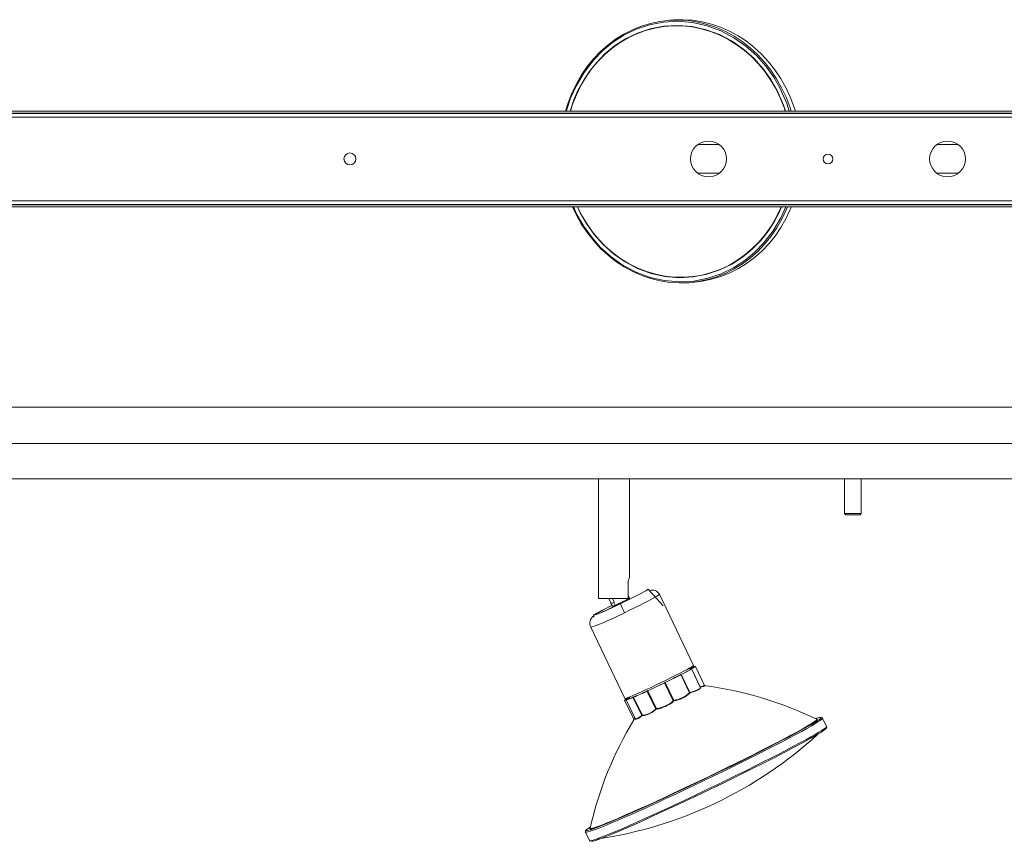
# Model space of a CAD drawing. Header units: millimetres. Extents: x -214 to 1502, y 504 to 848.
# Tile 2 of 5: x 198 to 610, y 505 to 848. Entities that reach past the tile are written whole.
import ezdxf

# ---------------------------------------------------------------- set-up
doc = ezdxf.new("R2010")
doc.units = ezdxf.units.MM

msp = doc.modelspace()

# ---------------------------------------------------------------- linework, layer by layer
at = {"color": 7, "linetype": 'Continuous', "lineweight": 15}
for p, q in [((470.96, 848.05), (469.27, 847.91)), ((1286.33, 809.99), (-213.67, 809.99)), ((1286.33, 809.19), (-213.67, 809.19)), ((-208.67, 808.99), (1281.33, 808.99)), ((1279.79, 807.45), (-207.14, 807.45)), ((490.83, 795.99), (481.83, 795.99)), ((590.83, 795.99), (581.83, 795.99)), ((481.83, 783.99), (490.83, 783.99)), ((581.83, 783.99), (590.83, 783.99)), ((-213.67, 770.79), (1286.33, 770.79)), ((1281.33, 770.99), (-208.67, 770.99)), ((-207.14, 772.53), (1279.79, 772.53)), ((-213.67, 769.99), (1286.33, 769.99)), ((478.8, 738.32), (480.49, 738.47)), ((-203.24, 686.2), (1296.76, 686.2)), ((-203.24, 671), (1296.76, 671)), ((42.94, 656.2), (442.86, 656.2)), ((440.26, 656.2), (440.26, 606.2)), ((442.9, 656.2), (642.86, 656.2)), ((453.26, 614.95), (453.26, 656.2)), ((543.26, 656.2), (543.26, 641.7)), ((550.26, 641.7), (550.26, 656.2)), ((543.26, 641.7), (543.76, 641.2)), ((550.26, 641.7), (543.26, 641.7)), ((549.76, 641.2), (543.76, 641.2)), ((549.76, 641.2), (550.26, 641.7)), ((452.72, 613.67), (452.72, 606.2)), ((467.35, 603.2), (461.13, 610.19)), ((452.72, 606.2), (440.26, 606.2)), ((444.68, 606.2), (445.64, 604.19)), ((446.19, 606.2), (446.92, 604.68)), ((452.56, 605.96), (452.42, 605.89)), ((452.42, 605.88), (452.42, 605.89)), ((452.56, 605.96), (452.44, 606.2)), ((453.32, 606.43), (452.75, 607.61)), ((480.06, 578.26), (465.77, 607.98)), ((445.54, 604.14), (446.11, 602.96)), ((446.78, 604.61), (446.92, 604.68)), ((447.34, 603.43), (446.78, 604.61)), ((447.48, 603.5), (447.34, 603.43)), ((447.48, 603.5), (447.49, 603.49)), ((438.29, 599.21), (438.42, 598.45)), ((437.11, 594.2), (451.4, 564.48)), ((478.6, 576.8), (478.43, 577.16)), ((478.86, 576.79), (479.01, 576.9)), ((479.2, 576.82), (479.17, 576.81)), ((479.17, 576.81), (479.2, 576.82)), ((479.21, 576.82), (479.17, 576.78)), ((479.2, 576.82), (479.21, 576.82)), ((482.83, 569.32), (479.22, 576.83)), ((479.22, 576.82), (479.22, 576.82)), ((482.88, 569.22), (479.22, 576.82)), ((479.22, 576.82), (482.87, 569.23)), ((480.09, 577.63), (479.99, 577.55)), ((480.12, 577.6), (480.05, 577.57)), ((480.05, 577.57), (480.12, 577.6)), ((480.16, 577.62), (480.12, 577.6)), ((480.12, 577.6), (480.16, 577.61)), ((480.12, 577.6), (480.12, 577.6)), ((480.18, 577.61), (480.15, 577.68)), ((484.67, 569.86), (480.85, 577.81)), ((474.76, 574.42), (474.73, 574.4)), ((474.74, 574.4), (478.39, 566.8)), ((474.77, 574.43), (474.76, 574.42)), ((474.77, 574.41), (474.79, 574.42)), ((474.77, 574.41), (478.4, 566.86)), ((474.79, 574.42), (478.4, 566.91)), ((478.52, 566.98), (474.91, 574.49)), ((467.97, 571.03), (467.92, 571)), ((467.93, 570.99), (471.58, 563.4)), ((468.03, 571.06), (467.97, 571.03)), ((467.98, 571.02), (468.04, 571.05)), ((467.98, 571.02), (471.61, 563.47)), ((468.04, 571.05), (471.65, 563.54)), ((471.83, 563.63), (468.22, 571.14)), ((482.95, 569.19), (482.99, 569.16)), ((452.51, 564.25), (452.6, 564.38)), ((452.84, 564.66), (452.85, 564.66)), ((452.86, 564.68), (452.85, 564.68)), ((452.89, 564.69), (452.86, 564.68)), ((453.28, 565.07), (453.45, 564.71)), ((454.8, 564.96), (454.74, 564.93)), ((454.74, 564.92), (458.39, 557.33)), ((454.89, 565), (454.8, 564.96)), ((454.8, 564.95), (454.89, 564.99)), ((454.8, 564.95), (458.43, 557.4)), ((454.89, 564.99), (458.5, 557.48)), ((458.64, 557.54), (455.03, 565.05)), ((460.67, 567.57), (460.61, 567.54)), ((460.61, 567.53), (464.26, 559.93)), ((460.75, 567.61), (460.67, 567.57)), ((460.68, 567.56), (460.76, 567.6)), ((460.68, 567.56), (464.3, 560.01)), ((460.76, 567.6), (464.37, 560.09)), ((464.55, 560.17), (460.94, 567.68)), ((478.4, 566.86), (478.4, 566.91)), ((478.58, 566.82), (478.58, 566.77)), ((451.22, 563.67), (455.04, 555.72)), ((451.94, 563.9), (451.9, 563.88)), ((451.92, 563.8), (455.66, 556.02)), ((452.01, 563.93), (451.94, 563.9)), ((451.94, 563.89), (452.01, 563.92)), ((451.97, 563.83), (452.07, 563.95)), ((452.07, 563.95), (452.07, 563.95)), ((452.07, 563.95), (452.07, 563.95)), ((471.61, 563.47), (471.65, 563.54)), ((471.85, 563.45), (471.81, 563.38)), ((455.7, 555.85), (455.68, 556.13)), ((458.43, 557.4), (458.5, 557.48)), ((458.62, 557.34), (458.55, 557.26)), ((464.3, 560.01), (464.37, 560.09)), ((464.54, 559.98), (464.47, 559.9)), ((533.47, 556.24), (533.3, 556.21)), ((534.04, 556.21), (534.01, 556.24)), ((535.73, 552.7), (534.04, 556.21)), ((455.1, 555.57), (455.11, 555.56)), ((434.89, 508.57), (434.9, 508.55)), ((434.9, 508.55), (436.59, 505.04)), ((435.35, 509.61), (435.48, 509.7)), ((436.6, 505.03), (436.59, 505.04))]:
    msp.add_line(p, q, dxfattribs=at)
at = {"color": 8, "linetype": 'Continuous', "lineweight": 15}
for p, q in [((478.51, 576.68), (478.6, 576.8)), ((478.53, 576.68), (478.62, 576.8)), ((479.17, 576.81), (479.17, 576.81)), ((480.05, 577.57), (480.05, 577.57)), ((480.08, 577.66), (480.09, 577.63)), ((480.11, 577.62), (480.15, 577.68)), ((480.77, 577.78), (480.79, 577.75)), ((482.83, 569.32), (482.83, 569.32)), ((484.75, 569.72), (484.78, 569.63)), ((452.01, 563.92), (452.01, 563.9)), ((452.07, 563.95), (452.07, 563.95))]:
    msp.add_line(p, q, dxfattribs=at)
at = {"color": 7, "linetype": 'Continuous', "lineweight": 15, "flags": 128}
for points in [[(469.27, 847.91), (466.03, 847.5), (462.11, 846.69), (458.28, 845.53), (454.55, 844.03), (450.94, 842.2), (447.49, 840.06), (444.21, 837.6), (441.12, 834.86), (438.24, 831.85), (435.6, 828.59), (433.2, 825.1), (431.07, 821.39), (429.22, 817.51), (427.66, 813.47), (426.58, 809.99)], [(470.96, 848.05), (471.68, 848.11), (475.67, 848.21), (479.66, 847.96), (483.62, 847.35), (487.53, 846.39), (491.37, 845.09), (495.1, 843.45), (498.71, 841.49), (502.17, 839.21), (505.46, 836.63), (508.56, 833.78), (511.44, 830.66), (514.09, 827.29), (516.49, 823.71), (518.63, 819.93), (520.49, 815.98), (522.06, 811.88), (522.67, 809.99)], [(429.44, 769.99), (431.13, 766.44), (433.27, 762.66), (435.67, 759.08), (438.32, 755.72), (441.2, 752.6), (444.3, 749.74), (447.59, 747.16), (451.05, 744.89), (454.66, 742.92), (458.39, 741.28), (462.23, 739.98), (466.14, 739.02), (470.1, 738.41), (474.09, 738.16), (478.08, 738.26), (478.8, 738.32)], [(521.01, 769.99), (520.54, 768.86), (518.69, 764.98), (516.56, 761.28), (514.16, 757.78), (511.52, 754.52), (508.64, 751.51), (505.55, 748.77), (502.27, 746.32), (498.82, 744.17), (495.21, 742.34), (491.48, 740.84), (487.64, 739.68), (483.73, 738.87), (480.49, 738.47)], [(461.08, 610.2), (461.1, 610.12), (460.8, 609.88), (460.17, 609.5), (459.25, 608.98), (458.05, 608.33), (456.61, 607.58), (454.97, 606.75), (453.18, 605.85), (451.29, 604.93), (449.36, 603.99), (447.43, 603.08), (445.57, 602.22), (443.84, 601.42), (442.26, 600.72), (440.91, 600.13), (439.81, 599.68), (438.99, 599.37), (438.48, 599.21), (438.29, 599.21), (438.43, 599.37), (438.9, 599.68), (439.68, 600.13), (440.75, 600.72), (442.07, 601.42), (443.61, 602.22), (445.33, 603.08), (445.91, 603.37)], [(452.72, 607.61), (452.73, 607.61), (452.74, 607.58), (452.72, 607.57)], [(445.63, 604.22), (445.55, 604.17), (445.56, 604.14), (445.69, 604.17), (445.94, 604.26), (446.31, 604.41), (446.78, 604.61)], [(480.06, 578.26), (480.06, 578.23), (479.86, 578.04), (479.35, 577.7), (478.53, 577.21), (477.42, 576.6), (476.06, 575.87), (474.46, 575.03), (472.67, 574.12), (470.72, 573.14), (468.67, 572.13), (466.54, 571.1), (464.4, 570.07), (462.29, 569.07), (460.25, 568.13), (458.34, 567.25), (456.59, 566.47), (455.05, 565.8), (453.74, 565.25), (452.71, 564.84), (451.96, 564.58), (451.52, 564.46), (451.4, 564.48)], [(479.21, 576.84), (479.18, 576.82), (479.17, 576.81), (479.16, 576.81), (479.17, 576.81)], [(480.79, 577.75), (480.27, 577.42), (479.21, 576.84)], [(479.99, 577.55), (479.98, 577.54), (479.99, 577.55), (480.02, 577.55), (480.05, 577.57)], [(480.16, 577.61), (480.74, 577.81), (480.77, 577.78)], [(474.91, 574.49), (474.91, 574.49), (474.9, 574.49), (474.9, 574.5), (474.9, 574.5)], [(467.93, 570.99), (467.93, 571), (467.93, 571), (467.92, 571), (467.92, 571)], [(482.87, 569.23), (482.65, 568.65), (481.78, 568.05), (480.35, 567.47), (478.52, 566.98)], [(483.03, 569.12), (482.8, 568.54), (481.91, 567.92), (480.47, 567.33), (478.58, 566.82)], [(482.84, 569.27), (482.86, 569.24), (482.87, 569.23)], [(482.9, 569.18), (482.91, 569.18), (482.91, 569.18), (482.91, 569.18), (482.89, 569.2), (482.87, 569.23)], [(484.78, 569.63), (484.18, 569.42), (482.95, 569.19)], [(482.99, 569.16), (483.02, 569.14), (483.03, 569.12)], [(484.31, 569.85), (484.71, 569.8), (484.75, 569.72)], [(452.6, 564.38), (453.01, 564.67), (453.36, 564.89)], [(452.85, 564.67), (452.84, 564.67), (452.84, 564.66)], [(452.84, 564.66), (452.84, 564.66), (452.84, 564.66), (452.85, 564.66), (452.85, 564.66), (452.85, 564.66), (452.85, 564.66), (452.85, 564.66), (452.85, 564.66)], [(452.89, 564.69), (452.88, 564.68), (452.85, 564.66)], [(452.85, 564.66), (452.88, 564.68), (452.9, 564.69)], [(452.85, 564.67), (452.85, 564.67), (452.85, 564.68)], [(452.9, 564.69), (452.9, 564.69), (452.89, 564.69)], [(453.04, 564.58), (452.96, 564.47), (453.13, 564.46), (453.31, 564.51)], [(454.74, 564.92), (454.74, 564.92), (454.74, 564.93), (454.74, 564.93), (454.74, 564.93)], [(460.94, 567.68), (460.94, 567.69), (460.94, 567.69), (460.94, 567.69), (460.94, 567.7)], [(478.4, 566.86), (478.4, 566.83), (478.39, 566.8)], [(478.58, 566.77), (478.58, 566.73), (478.56, 566.7)], [(451.22, 563.68), (451.22, 563.67), (451.23, 563.66)], [(452.06, 563.94), (451.93, 563.83), (451.92, 563.8)], [(452.07, 563.95), (452.07, 563.95), (452.06, 563.95), (452.04, 563.94), (452.01, 563.93)], [(471.61, 563.47), (471.6, 563.44), (471.58, 563.4)], [(471.81, 563.38), (471.77, 563.33), (471.72, 563.28)], [(455.55, 556.28), (455.11, 555.78), (455.11, 555.74)], [(458.43, 557.4), (458.41, 557.36), (458.39, 557.33)], [(458.55, 557.26), (458.49, 557.21), (458.44, 557.16)], [(464.36, 559.79), (462.62, 558.6), (461, 557.75), (459.63, 557.32), (458.62, 557.34)], [(464.26, 559.93), (462.58, 558.77), (460.98, 557.93), (459.62, 557.5), (458.64, 557.54)], [(464.3, 560.01), (464.28, 559.97), (464.26, 559.93)], [(464.47, 559.9), (464.42, 559.84), (464.36, 559.79)], [(533.03, 555.97), (532.32, 555.42), (531.17, 554.67), (529.44, 553.62), (527.01, 552.23), (523.81, 550.46), (519.76, 548.29), (516.1, 546.38), (511.91, 544.22), (507.21, 541.83), (502.03, 539.24), (496.46, 536.48), (490.58, 533.61), (484.51, 530.68), (478.39, 527.76), (472.36, 524.92), (466.56, 522.22), (461.12, 519.72), (456.13, 517.47), (451.66, 515.49), (447.76, 513.8), (444.45, 512.4), (441.72, 511.28), (438.92, 510.2), (436.98, 509.53), (435.79, 509.2), (435.22, 509.16), (435.15, 509.34), (435.48, 509.7)], [(455.05, 555.7), (455.07, 555.6), (455.05, 555.51)], [(531.61, 555.75), (531.76, 555.76), (531.77, 555.74)], [(531.63, 555.74), (531.62, 555.75), (531.62, 555.75)], [(535.26, 551.62), (535.62, 552), (535.72, 552.18), (535.74, 552.23), (535.74, 552.25), (535.75, 552.27), (535.75, 552.27), (535.75, 552.27), (535.75, 552.28), (535.75, 552.28), (535.75, 552.28), (535.76, 552.28), (535.76, 552.29), (535.76, 552.3), (535.78, 552.35), (535.79, 552.42), (535.79, 552.43), (535.79, 552.43), (535.79, 552.44), (535.79, 552.45), (535.79, 552.45), (535.79, 552.46), (535.79, 552.46), (535.79, 552.48), (535.78, 552.51), (535.75, 552.64)], [(437.34, 504.76), (437.34, 504.75), (437.91, 504.79), (439.1, 505.12), (441.04, 505.79), (443.84, 506.87), (446.57, 507.98), (449.89, 509.38), (453.78, 511.08), (458.25, 513.05), (463.24, 515.31), (468.69, 517.81), (474.48, 520.5), (480.51, 523.34), (486.63, 526.26), (492.7, 529.19), (498.58, 532.07), (504.16, 534.83), (509.33, 537.42), (514.03, 539.81), (518.22, 541.96), (521.88, 543.88), (525.93, 546.05), (529.13, 547.81), (531.56, 549.21), (533.29, 550.25), (534.44, 551.01), (535.15, 551.55)], [(435.48, 509.7), (436.19, 510.24), (436.94, 510.73)], [(435.37, 509.63), (435.01, 509.25), (434.92, 509.07), (434.9, 509.02), (434.89, 509), (434.88, 508.98), (434.88, 508.98), (434.88, 508.98), (434.88, 508.97), (434.88, 508.97), (434.88, 508.97), (434.88, 508.97), (434.88, 508.96), (434.87, 508.95), (434.85, 508.9), (434.84, 508.83), (434.84, 508.82), (434.84, 508.82), (434.84, 508.81), (434.84, 508.81), (434.85, 508.8), (434.85, 508.79), (434.85, 508.79), (434.85, 508.77), (434.85, 508.74), (434.9, 508.55)], [(436.7, 510.04), (436.69, 510.07), (437, 510.42)]]:
    msp.add_lwpolyline(points, dxfattribs=at)
at = {"color": 8, "linetype": 'Continuous', "lineweight": 15, "flags": 128}
for points in [[(426.86, 809.99), (426.91, 810.2), (428.64, 815.38), (431.06, 820.77), (434.26, 826.18), (438.32, 831.44), (441.98, 835.2), (446.17, 838.66), (450.87, 841.7), (456.04, 844.21), (461.62, 846.08), (467.5, 847.22), (473.57, 847.55), (479.68, 847.04), (485.71, 845.69), (491.51, 843.54), (496.96, 840.67), (501.95, 837.17), (506.41, 833.18), (510.31, 828.82), (513.62, 824.21), (516.36, 819.48), (519.15, 813.16), (520.15, 809.99)], [(428.48, 809.99), (430.05, 814.68), (431.74, 818.57), (433.84, 822.51), (436.39, 826.42), (439.43, 830.25), (442.97, 833.88), (447.03, 837.23), (451.58, 840.18), (456.6, 842.61), (462, 844.43), (467.69, 845.53), (473.57, 845.85), (479.5, 845.35), (485.34, 844.04), (490.96, 841.96), (496.23, 839.18), (501.07, 835.8), (505.39, 831.93), (509.17, 827.7), (512.38, 823.24), (515.03, 818.65), (517.74, 812.54), (518.53, 809.99)], [(518.44, 809.99), (517.92, 811.54), (516.33, 815.54), (514.44, 819.39), (512.28, 823.07), (509.86, 826.53), (507.19, 829.77), (504.3, 832.76), (501.19, 835.48), (497.9, 837.9), (494.44, 840.03), (490.84, 841.83), (487.13, 843.3), (483.32, 844.42), (479.45, 845.19), (475.54, 845.61), (471.62, 845.67), (467.71, 845.37), (463.85, 844.72), (460.05, 843.71), (456.35, 842.35), (452.76, 840.66), (449.32, 838.65), (446.05, 836.32), (442.96, 833.69), (440.09, 830.79), (437.44, 827.64), (435.05, 824.24), (432.92, 820.64), (431.07, 816.84), (429.51, 812.88), (428.58, 809.99)], [(520.94, 809.99), (520.37, 811.73), (518.8, 815.83), (516.94, 819.78), (514.81, 823.56), (512.4, 827.15), (509.75, 830.51), (506.87, 833.63), (503.77, 836.49), (500.48, 839.06), (497.02, 841.34), (493.42, 843.3), (489.68, 844.94), (485.84, 846.25), (481.93, 847.2), (477.97, 847.81), (473.98, 848.07), (469.99, 847.96), (469.27, 847.91)], [(518.63, 769.99), (516.57, 765.42), (513.37, 760.01), (509.32, 754.74), (505.66, 750.99), (501.47, 747.53), (496.77, 744.49), (491.6, 741.98), (486.02, 740.1), (480.14, 738.97), (474.07, 738.64), (467.95, 739.15), (461.93, 740.5), (456.13, 742.65), (450.68, 745.52), (445.69, 749.01), (441.22, 753.01), (437.33, 757.37), (434.02, 761.97), (431.28, 766.71), (429.83, 769.99)], [(516.93, 769.99), (515.9, 767.62), (513.8, 763.68), (511.25, 759.76), (508.21, 755.94), (504.67, 752.3), (500.61, 748.96), (496.05, 746.01), (491.04, 743.57), (485.64, 741.76), (479.94, 740.66), (474.07, 740.34), (468.14, 740.83), (462.3, 742.14), (456.68, 744.23), (451.41, 747.01), (446.57, 750.39), (442.24, 754.26), (438.47, 758.48), (435.26, 762.95), (432.61, 767.53), (431.52, 769.99)], [(431.54, 769.99), (433.13, 766.79), (435.29, 763.12), (437.71, 759.65), (440.38, 756.41), (443.28, 753.42), (446.38, 750.7), (449.67, 748.28), (453.13, 746.16), (456.73, 744.35), (460.44, 742.89), (464.25, 741.76), (468.12, 740.99), (472.03, 740.57), (475.95, 740.51), (479.86, 740.81), (483.73, 741.46), (487.52, 742.47), (491.23, 743.83), (494.81, 745.52), (498.25, 747.54), (501.53, 749.86), (504.61, 752.49), (507.48, 755.39), (510.13, 758.54), (512.52, 761.94), (514.65, 765.55), (516.51, 769.34), (516.79, 769.99)], [(478.8, 738.32), (482.05, 738.72), (485.96, 739.53), (489.79, 740.69), (493.52, 742.19), (497.13, 744.02), (500.58, 746.17), (503.87, 748.62), (506.96, 751.36), (509.83, 754.37), (512.48, 757.64), (514.87, 761.13), (517, 764.83), (518.85, 768.71), (519.38, 769.99)], [(451.18, 600.3), (453.32, 601.33), (455.42, 602.36), (457.43, 603.36), (459.3, 604.31), (461, 605.18), (462.49, 605.97), (463.72, 606.64), (464.69, 607.19), (465.36, 607.61), (465.71, 607.88), (465.77, 607.98)], [(449.52, 604.1), (448.1, 603.43), (446.52, 602.69), (444.84, 601.91), (443.12, 601.14), (442.27, 600.77), (441.5, 600.43), (440.16, 599.88), (439.27, 599.57), (438.99, 599.56), (439.36, 599.86), (440.34, 600.44), (441.76, 601.21), (443.43, 602.08), (445.19, 602.97), (445.92, 603.34)], [(479.01, 576.9), (479.1, 577.03), (478.92, 577.04), (478.54, 576.92)], [(479.22, 576.83), (479.21, 576.82), (479.2, 576.82)], [(479.22, 576.82), (479.22, 576.82), (479.22, 576.82), (479.22, 576.82), (479.22, 576.82), (479.22, 576.82)], [(480.12, 577.6), (480.12, 577.6), (480.12, 577.6)], [(480.8, 577.75), (480.84, 577.79), (480.85, 577.81)], [(484.59, 569.83), (484.63, 569.75), (484.03, 569.54), (482.83, 569.32)], [(454.74, 564.93), (453.37, 564.33), (452.38, 563.93), (451.94, 563.8), (451.97, 563.83)], [(453.39, 564.84), (453.37, 564.83), (453.05, 564.59)], [(451.9, 563.88), (451.32, 563.68), (451.3, 563.72)], [(455.56, 556.09), (455.1, 555.58), (455.1, 555.57)], [(458.44, 557.16), (457.15, 556.22), (456.21, 555.74), (455.71, 555.74), (455.7, 555.85)], [(458.39, 557.33), (457.24, 556.46), (456.34, 555.97), (455.8, 555.88), (455.72, 556.05)], [(533.29, 556.49), (533.36, 556.32), (533.03, 555.97)], [(533.7, 555.73), (534.01, 556.06), (534.04, 556.21)], [(434.9, 508.55), (434.94, 508.52), (435.26, 508.49), (435.91, 508.62), (436.87, 508.9), (438.14, 509.33), (439.7, 509.91), (441.56, 510.64), (443.7, 511.51), (446.1, 512.52), (448.76, 513.65), (451.64, 514.91), (454.73, 516.27), (458.02, 517.75), (461.48, 519.31), (465.09, 520.97), (468.83, 522.69), (472.66, 524.48), (476.58, 526.32), (480.54, 528.2), (484.53, 530.11), (488.52, 532.03), (492.48, 533.96), (496.39, 535.87), (500.23, 537.76), (503.96, 539.62), (507.56, 541.43), (511.02, 543.18), (514.3, 544.86), (517.39, 546.46), (520.27, 547.97), (522.91, 549.38), (525.31, 550.67), (527.44, 551.85), (529.29, 552.9), (530.85, 553.82), (532.11, 554.6), (533.06, 555.24), (533.7, 555.73)], [(535.38, 552.21), (534.75, 551.73), (533.8, 551.09), (532.54, 550.31), (530.98, 549.39), (529.13, 548.34), (527, 547.16), (524.6, 545.86), (521.96, 544.46), (519.08, 542.95), (515.99, 541.35), (512.71, 539.67), (509.25, 537.92), (505.65, 536.11), (501.91, 534.25), (498.08, 532.36), (494.17, 530.45), (490.21, 528.52), (486.22, 526.6), (482.23, 524.69), (478.26, 522.81), (474.35, 520.97), (470.52, 519.18), (466.78, 517.46), (463.17, 515.8), (459.71, 514.23), (456.42, 512.76), (453.33, 511.39), (450.44, 510.14), (447.79, 509), (445.39, 508), (443.25, 507.13), (441.39, 506.4), (439.82, 505.82), (438.56, 505.38), (437.6, 505.1), (436.95, 504.98), (436.62, 505), (436.6, 505.03)], [(531.51, 555.24), (530.82, 554.72), (529.7, 553.98), (528.03, 552.97), (526.34, 552), (524.24, 550.82), (521.69, 549.43), (518.65, 547.81), (515.1, 545.95), (511.04, 543.86), (506.49, 541.55), (501.48, 539.04), (496.08, 536.37), (490.38, 533.58), (484.5, 530.74), (478.57, 527.92), (472.73, 525.16), (467.12, 522.55), (461.84, 520.13), (457.01, 517.95), (452.68, 516.03), (448.91, 514.39), (445.7, 513.04), (443.04, 511.95), (440.34, 510.91), (438.46, 510.26), (437.3, 509.94), (436.76, 509.9), (436.7, 510.04)], [(436.77, 510.16), (436.82, 510.05), (437.16, 510.04), (437.82, 510.17), (438.8, 510.47), (440.09, 510.92), (441.68, 511.51), (443.57, 512.26), (445.72, 513.14), (448.15, 514.16), (450.82, 515.31), (453.71, 516.58), (456.82, 517.95), (460.11, 519.44), (463.57, 521.01), (467.17, 522.66), (470.88, 524.39), (474.69, 526.17), (478.56, 528), (482.47, 529.86), (486.39, 531.74), (490.3, 533.63), (494.16, 535.52), (497.96, 537.39), (501.66, 539.22), (505.25, 541.02), (508.69, 542.76), (511.96, 544.43), (515.05, 546.02), (517.92, 547.52), (520.56, 548.92), (522.96, 550.22), (525.09, 551.39), (526.94, 552.44), (528.5, 553.36), (529.76, 554.13), (530.71, 554.76), (531.33, 555.24)], [(531.33, 555.24), (531.64, 555.57), (531.63, 555.74)], [(531.77, 555.74), (531.83, 555.59), (531.51, 555.24)], [(535.73, 552.7), (535.7, 552.55), (535.38, 552.21)]]:
    msp.add_lwpolyline(points, dxfattribs=at)
at = {"color": 7, "linetype": 'Continuous', "lineweight": 15}
for centre, radius in [((486.33, 789.99), 7.5), ((586.33, 789.99), 7.5), ((336.33, 789.99), 2.5), ((536.33, 789.99), 2), ((536.33, 789.99), 2)]:
    msp.add_circle(centre, radius, dxfattribs=at)
for centre, radius, start, end in [((446.93, 616.71), 6.54, 332.3084, 344.4515), ((462.89, 606.52), 3.24, 26.9013, 111.284), ((432.5, 640.5), 39.93, 289.9243, 301.4219), ((432.61, 640.27), 39.68, 289.8874, 301.4587), ((451.5, 608.51), 2.77, 292.4415, 311.0572), ((444.25, 609.73), 5.71, 284.1339, 297.8733), ((445.16, 607.31), 4.45, 282.286, 299.3731), ((440.48, 595.91), 3.77, 124.7514, 206.9107), ((457.5, 612.11), 41.45, 294.8258, 301.5278), ((457.49, 612.15), 41.5, 294.825, 301.5286), ((481.32, 571.7), 6.08, 101.8364, 117.9851), ((478.52, 576.69), 0.01, 205.451, 295.0947), ((479.51, 575.25), 2, 88.9907, 119.9427), ((480.5, 574.93), 2.78, 97.2547, 119.1837), ((479.18, 576.78), 0.01, 25.451, 115.0947), ((479.04, 576.96), 0.235, 309.3141, 322.0626), ((479.21, 576.83), 0.0092, 17.9037, 103.9452), ((479.21, 576.81), 0.01, 25.6474, 115.4591), ((473.33, 588.81), 13.35, 296.2149, 304.0658), ((479.99, 577.54), 0.00998, 25.0564, 114.2059), ((479.32, 578.56), 1.23, 303.9088, 309.9141), ((480.1, 577.62), 0.01, 25.495, 115.0507), ((480.79, 577.75), 0.01, 25.451, 115.0947), ((413.47, 689.05), 129.99, 294.9071, 298.1178), ((413.35, 689.29), 130.27, 294.9082, 298.1167), ((474.73, 574.39), 0.00946, 20.7813, 108.8164), ((474.6, 574.67), 0.309, 297.9747, 303.4562), ((474.76, 574.41), 0.00998, 25.1207, 114.4761), ((475.54, 573.14), 1.5, 115.2001, 120.7804), ((474.78, 574.42), 0.00998, 25.1207, 114.4761), ((475.52, 573.19), 1.43, 115.2155, 120.765), ((397.39, 710.9), 156.67, 293.9292, 296.7541), ((397.24, 711.21), 157.03, 293.9303, 296.7529), ((466.73, 573.39), 2.68, 296.6511, 297.9325), ((467.97, 571.02), 0.00936, 19.0139, 103.9737), ((470.09, 567.14), 4.43, 115.0123, 117.6581), ((468.03, 571.05), 0.00936, 19.0139, 103.9737), ((470.01, 567.3), 4.24, 115.0183, 117.6521), ((468.23, 571.15), 0.0132, 169.2506, 216.5811), ((483.02, 569.37), 0.195, 193.2198, 247.0416), ((483.05, 569.31), 0.197, 206.9943, 265.9386), ((464.65, 417.42), 153.69, 64.1702, 82.5562), ((453.95, 561.1), 3.72, 107.2304, 135.3695), ((454.63, 562.54), 2.78, 119.0893, 130.1493), ((452.86, 564.67), 0.00991, 117.8584, 206.8739), ((453.06, 568.64), 4.09, 294.2694, 295.2361), ((454.82, 564.96), 0.0152, 173.6254, 214.4709), ((455.72, 563.29), 1.9, 111.2997, 116.0342), ((455.69, 563.36), 1.81, 111.3097, 116.0241), ((454.9, 565), 0.0152, 173.6254, 214.4709), ((428.13, 633.16), 73.22, 291.5564, 296.33), ((428.08, 633.26), 73.35, 291.5571, 296.3293), ((455.04, 565.05), 0.00991, 117.4958, 206.8064), ((458.39, 572.17), 5.14, 295.5194, 296.3483), ((460.64, 567.54), 0.0392, 194.2865, 209.5378), ((460.66, 567.56), 0.0119, 14.9642, 69.1062), ((462.85, 563.39), 4.71, 113.9086, 116.4467), ((460.75, 567.6), 0.0119, 14.9642, 69.1062), ((462.76, 563.57), 4.5, 113.9139, 116.4414), ((469.94, 575.91), 12.42, 278.7385, 312.8778), ((469.8, 576.23), 12.95, 279.0937, 312.5545), ((478.59, 566.93), 0.24, 212.3641, 260.6566), ((479.13, 565.68), 1.43, 115.2155, 120.765), ((478.57, 567.02), 0.205, 212.7275, 274.3151), ((478.57, 566.97), 0.205, 212.814, 274.4049), ((478.93, 567.05), 0.42, 190.5627, 214.1732), ((451.48, 564.92), 1.13, 291.6562, 293.9472), ((451.91, 563.87), 0.00969, 119.7905, 208.5973), ((451.95, 563.89), 0.00929, 131.0587, 213.8124), ((452.02, 563.92), 0.00929, 131.0587, 213.8124), ((466.37, 556.06), 4.5, 113.9139, 116.4414), ((462.28, 574.35), 14.55, 278.9259, 310.4593), ((464.29, 560.09), 0.275, 335.3169, 16.7647), ((462.47, 573.97), 13.95, 278.5845, 310.7707), ((471.89, 563.62), 0.374, 215.0517, 243.8483), ((471.82, 563.66), 0.281, 221.6723, 266.6746), ((473.62, 559.79), 4.24, 115.0183, 117.6521), ((471.86, 563.73), 0.281, 221.5614, 266.5584), ((471.2, 563.47), 0.648, 357.8815, 13.9849), ((458.21, 557.18), 0.234, 355.9464, 39.3234), ((458.14, 557.03), 0.469, 29.106, 50.9753), ((459.3, 555.85), 1.81, 111.3097, 116.0241), ((458.2, 557.11), 0.469, 28.985, 50.8552), ((458.44, 557.46), 0.212, 325.67, 21.2045), ((462.94, 558.89), 1.68, 32.4211, 38.3595), ((464.68, 560.4), 0.536, 226.003, 247.4392), ((464.75, 560.48), 0.54, 225.9524, 247.2267), ((533.19, 551.94), 4.56, 88.6696, 117.2534), ((533.52, 555.96), 0.584, 25.5757, 77.2699), ((585.52, 476.6), 152.45, 148.8028, 167.2485), ((531.42, 555.42), 0.198, 243.6998, 295.2851), ((533.24, 555.51), 0.501, 25.495, 115.0507), ((534.94, 552), 0.494, 295.556, 25.9978), ((414.62, 677.67), 173.84, 278.3266, 312.506), ((481.99, 524.46), 1.57, 203.0612, 220.14), ((437.12, 505.29), 0.584, 205.577, 257.2748)]:
    msp.add_arc(centre, radius, start, end, dxfattribs=at)
at = {"color": 8, "linetype": 'Continuous', "lineweight": 15}
for centre, radius, start, end in [((481.38, 615.93), 34, 200.6439, 207.3664), ((402.98, 692.21), 103.78, 289.2014, 297.6755), ((479.2, 576.81), 0.00911, 84.6923, 116.3188), ((482.99, 569.31), 0.154, 238.5324, 271.9443), ((447.46, 579.16), 16, 286.1853, 297.0785), ((450.93, 565.81), 2.17, 277.945, 296.5009), ((452.32, 563.23), 0.756, 110.1197, 114.4224), ((452.07, 563.94), 0.0076, 110.4706, 166.9206), ((455.41, 556.17), 0.171, 331.9886, 3.5907)]:
    msp.add_arc(centre, radius, start, end, dxfattribs=at)

doc.saveas('drawing.dxf')
